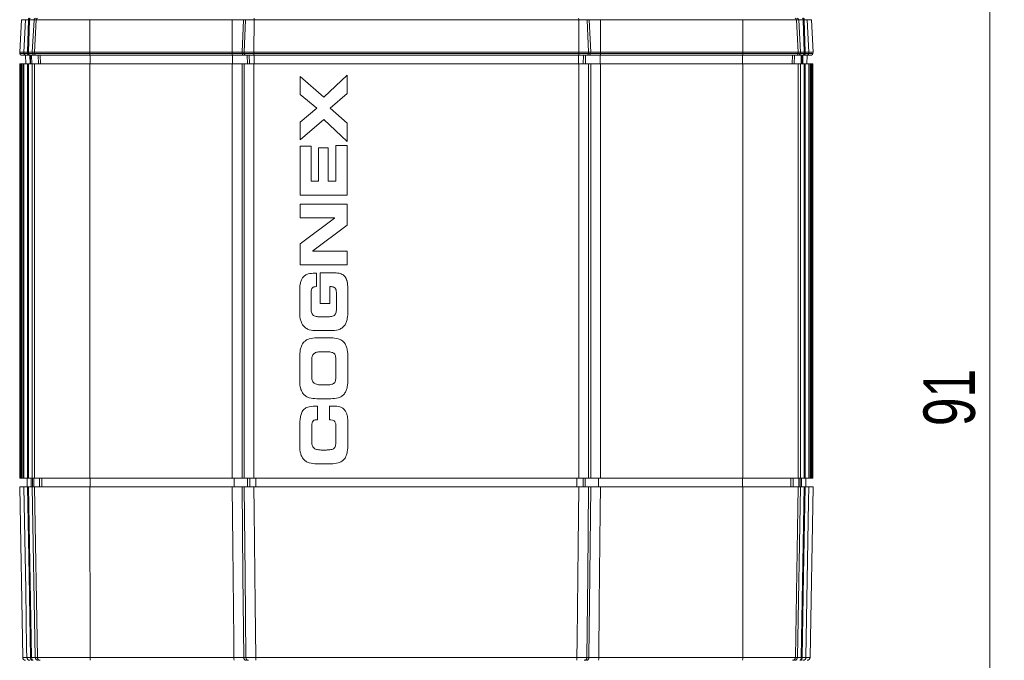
# Model space of a CAD drawing. Header units: millimetres. Extents: x 5 to 415, y 5 to 292.
# Tile 3 of 31: x 53 to 120, y 85 to 128. Entities that reach past the tile are written whole.
import ezdxf

# ---------------------------------------------------------------- set-up
doc = ezdxf.new("R2010")
doc.units = ezdxf.units.MM
doc.styles.add('SLDTEXTSTYLE0', font='TXT', dxfattribs={"width": 0.75})
doc.dimstyles.new('SLDDIMSTYLE1', dxfattribs={"dimtxt": 3.5, "dimasz": 3.5, "dimexe": 0, "dimexo": 0.0625, "dimgap": 0.875, "dimtad": 1, "dimdec": 1, "dimrnd": 1e-09, "dimzin": 12, "dimdsep": 46, "dimtxsty": 'SLDTEXTSTYLE0', "dimsah": 1, "dimcen": 0.09, "dimadec": 0, "dimazin": 3, "dimtfac": 1, "dimtofl": 0, "dimtmove": 0, "dimatfit": 3, "dimfxl": 1, "dimfrac": 2, "dimtolj": 1, "dimtzin": 12, "dimarcsym": 0})

# ---------------------------------------------------------------- blocks, each defined once
blk = doc.blocks.new('_D_5')
at = {"color": 7, "linetype": 'Continuous', "lineweight": 0}
for p, q in [((105.67, 148.594), (120.367, 148.594)), ((119.376, 148.594), (119.376, 57.644)), ((107.651, 57.644), (120.367, 57.644))]:
    blk.add_line(p, q, dxfattribs=at)
for points in [[(119.376, 148.594), (118.876, 145.094), (119.876, 145.094)], [(119.376, 57.644), (119.876, 61.144), (118.876, 61.144)]]:
    blk.add_solid(points, dxfattribs=at)
at = {"color": 7, "linetype": 'Continuous', "lineweight": 0, "insert": (114.865, 100.533), "char_height": 3.5, "attachment_point": 1, "rotation": 90, "style": 'SLDTEXTSTYLE0'}
blk.add_mtext('91', dxfattribs=at)

msp = doc.modelspace()

# ---------------------------------------------------------------- linework, layer by layer
at = {"color": 7, "linetype": 'Continuous', "lineweight": 15}
for p, q in [((53.463, 128.199), (53.347, 125.994)), ((53.751, 128.199), (53.463, 128.199)), ((53.635, 125.994), (53.751, 128.199)), ((53.942, 128.199), (53.751, 128.199)), ((53.942, 128.199), (53.885, 125.994)), ((54.014, 128.199), (53.942, 128.199)), ((53.956, 125.994), (54.014, 128.199)), ((54.322, 128.199), (54.014, 128.199)), ((54.322, 128.199), (54.206, 125.994)), ((54.465, 128.199), (54.322, 128.199)), ((54.349, 125.994), (54.465, 128.199)), ((58.131, 128.199), (54.465, 128.199)), ((58.125, 125.994), (58.131, 128.199)), ((67.818, 128.199), (58.131, 128.199)), ((67.815, 125.994), (67.818, 128.199)), ((68.583, 128.199), (67.818, 128.199)), ((68.583, 128.199), (68.482, 125.994)), ((68.724, 128.199), (68.583, 128.199)), ((68.624, 125.994), (68.724, 128.199)), ((69.298, 128.199), (68.724, 128.199)), ((69.298, 128.199), (69.295, 125.994)), ((91.397, 128.199), (69.298, 128.199)), ((91.397, 128.199), (91.4, 125.994)), ((91.397, 128.199), (91.971, 128.199)), ((92.071, 125.994), (91.971, 128.199)), ((91.971, 128.199), (92.112, 128.199)), ((92.112, 128.199), (92.212, 125.994)), ((92.112, 128.199), (92.876, 128.199)), ((92.88, 125.994), (92.876, 128.199)), ((92.876, 128.199), (102.563, 128.199)), ((102.57, 125.994), (102.563, 128.199)), ((102.563, 128.199), (106.23, 128.199)), ((106.345, 125.994), (106.23, 128.199)), ((106.23, 128.199), (106.373, 128.199)), ((106.373, 128.199), (106.488, 125.994)), ((106.373, 128.199), (106.68, 128.199)), ((106.738, 125.994), (106.68, 128.199)), ((106.68, 128.199), (106.752, 128.199)), ((106.752, 128.199), (106.81, 125.994)), ((106.752, 128.199), (106.944, 128.199)), ((107.059, 125.994), (106.944, 128.199)), ((106.944, 128.199), (107.232, 128.199)), ((107.232, 128.199), (107.347, 125.994)), ((53.347, 125.994), (53.635, 125.994)), ((53.351, 125.89), (53.347, 125.994)), ((53.351, 125.89), (53.639, 125.89)), ((53.739, 125.794), (53.451, 125.794)), ((53.885, 125.994), (53.635, 125.994)), ((53.639, 125.89), (53.635, 125.994)), ((53.639, 125.89), (53.886, 125.89)), ((53.936, 125.794), (53.739, 125.794)), ((53.747, 125.794), (53.763, 125.194)), ((53.885, 125.994), (53.956, 125.994)), ((53.885, 125.994), (53.886, 125.89)), ((53.886, 125.89), (53.958, 125.89)), ((54.008, 125.794), (53.936, 125.794)), ((53.956, 125.994), (54.206, 125.994)), ((53.958, 125.89), (53.956, 125.994)), ((53.958, 125.89), (54.21, 125.89)), ((54.31, 125.794), (54.008, 125.794)), ((54.05, 125.194), (54.035, 125.794)), ((54.092, 125.194), (54.085, 125.794)), ((54.164, 125.194), (54.156, 125.794)), ((54.206, 125.994), (54.349, 125.994)), ((54.206, 125.994), (54.21, 125.89)), ((54.21, 125.89), (54.353, 125.89)), ((54.453, 125.794), (54.31, 125.794)), ((54.349, 125.994), (58.125, 125.994)), ((54.353, 125.89), (54.349, 125.994)), ((54.353, 125.89), (58.125, 125.89)), ((58.131, 125.794), (54.453, 125.794)), ((54.622, 125.194), (54.606, 125.794)), ((54.765, 125.194), (54.749, 125.794)), ((58.125, 125.994), (67.815, 125.994)), ((58.125, 125.89), (58.125, 125.994)), ((58.125, 125.89), (67.815, 125.89)), ((67.818, 125.794), (58.131, 125.794)), ((58.148, 125.194), (58.147, 125.794)), ((67.815, 125.994), (68.482, 125.994)), ((67.815, 125.89), (67.815, 125.994)), ((67.815, 125.89), (68.486, 125.89)), ((68.572, 125.794), (67.818, 125.794)), ((67.828, 125.194), (67.827, 125.794)), ((68.482, 125.994), (68.624, 125.994)), ((68.482, 125.994), (68.486, 125.89)), ((68.486, 125.89), (68.627, 125.89)), ((68.713, 125.794), (68.572, 125.794)), ((69.295, 125.994), (68.624, 125.994)), ((68.627, 125.89), (68.624, 125.994)), ((68.627, 125.89), (69.295, 125.89)), ((69.297, 125.794), (68.713, 125.794)), ((68.843, 125.194), (68.829, 125.794)), ((68.984, 125.194), (68.97, 125.794)), ((69.295, 125.994), (91.4, 125.994)), ((69.295, 125.994), (69.295, 125.89)), ((69.295, 125.89), (91.4, 125.89)), ((91.397, 125.794), (69.297, 125.794)), ((69.306, 125.194), (69.306, 125.794)), ((91.389, 125.194), (91.389, 125.794)), ((91.397, 125.794), (91.981, 125.794)), ((91.4, 125.994), (91.4, 125.89)), ((91.4, 125.994), (92.071, 125.994)), ((92.068, 125.89), (91.4, 125.89)), ((91.711, 125.194), (91.724, 125.794)), ((91.852, 125.194), (91.866, 125.794)), ((91.981, 125.794), (92.122, 125.794)), ((92.068, 125.89), (92.071, 125.994)), ((92.209, 125.89), (92.068, 125.89)), ((92.212, 125.994), (92.071, 125.994)), ((92.122, 125.794), (92.877, 125.794)), ((92.212, 125.994), (92.209, 125.89)), ((92.88, 125.89), (92.209, 125.89)), ((92.88, 125.994), (92.212, 125.994)), ((92.867, 125.194), (92.867, 125.794)), ((92.877, 125.794), (102.564, 125.794)), ((92.88, 125.89), (92.88, 125.994)), ((102.57, 125.994), (92.88, 125.994)), ((102.569, 125.89), (92.88, 125.89)), ((102.546, 125.194), (102.547, 125.794)), ((102.564, 125.794), (106.242, 125.794)), ((102.569, 125.89), (102.57, 125.994)), ((106.342, 125.89), (102.569, 125.89)), ((106.345, 125.994), (102.57, 125.994)), ((105.93, 125.194), (105.945, 125.794)), ((106.073, 125.194), (106.089, 125.794)), ((106.242, 125.794), (106.385, 125.794)), ((106.342, 125.89), (106.345, 125.994)), ((106.485, 125.89), (106.342, 125.89)), ((106.488, 125.994), (106.345, 125.994)), ((106.385, 125.794), (106.686, 125.794)), ((106.488, 125.994), (106.485, 125.89)), ((106.736, 125.89), (106.485, 125.89)), ((106.738, 125.994), (106.488, 125.994)), ((106.53, 125.194), (106.538, 125.794)), ((106.602, 125.194), (106.61, 125.794)), ((106.644, 125.194), (106.66, 125.794)), ((106.686, 125.794), (106.758, 125.794)), ((106.736, 125.89), (106.738, 125.994)), ((106.808, 125.89), (106.736, 125.89)), ((106.81, 125.994), (106.738, 125.994)), ((106.758, 125.794), (106.956, 125.794)), ((106.81, 125.994), (106.808, 125.89)), ((107.056, 125.89), (106.808, 125.89)), ((106.81, 125.994), (107.059, 125.994)), ((106.932, 125.194), (106.947, 125.794)), ((106.956, 125.794), (107.244, 125.794)), ((107.056, 125.89), (107.059, 125.994)), ((107.344, 125.89), (107.056, 125.89)), ((107.347, 125.994), (107.059, 125.994)), ((107.344, 125.89), (107.347, 125.994)), ((53.35, 125.194), (53.35, 96.994)), ((53.357, 125.194), (53.35, 125.194)), ((53.357, 96.994), (53.357, 125.194)), ((53.357, 125.194), (53.388, 125.194)), ((53.39, 125.194), (53.39, 96.994)), ((53.39, 125.194), (53.39, 96.994)), ((53.406, 125.194), (53.39, 125.194)), ((53.39, 125.194), (53.39, 125.194)), ((53.406, 96.994), (53.406, 125.194)), ((53.406, 125.194), (53.469, 125.194)), ((53.469, 125.194), (53.469, 96.994)), ((53.469, 125.194), (53.469, 96.994)), ((53.516, 125.194), (53.469, 125.194)), ((53.469, 125.194), (53.469, 125.194)), ((53.516, 96.994), (53.516, 125.194)), ((53.516, 125.194), (53.613, 125.194)), ((53.613, 125.194), (53.613, 96.994)), ((53.613, 125.194), (53.613, 96.994)), ((53.635, 125.194), (53.613, 125.194)), ((53.613, 125.194), (53.613, 125.194)), ((53.635, 96.994), (53.635, 125.194)), ((53.635, 125.194), (53.885, 125.194)), ((53.885, 125.194), (53.885, 96.994)), ((53.956, 125.194), (53.885, 125.194)), ((53.956, 96.994), (53.956, 125.194)), ((53.956, 125.194), (54.206, 125.194)), ((54.206, 125.194), (54.206, 96.994)), ((54.349, 125.194), (54.206, 125.194)), ((54.349, 96.994), (54.349, 125.194)), ((58.125, 125.194), (54.349, 125.194)), ((58.125, 96.994), (58.125, 125.194)), ((58.125, 125.194), (67.815, 125.194)), ((67.815, 96.994), (67.815, 125.194)), ((67.815, 125.194), (68.482, 125.194)), ((68.482, 96.994), (68.482, 125.194)), ((68.482, 125.194), (68.624, 125.194)), ((68.624, 96.994), (68.624, 125.194)), ((68.624, 125.194), (69.295, 125.194)), ((69.295, 96.994), (69.295, 125.194)), ((69.295, 125.194), (91.4, 125.194)), ((91.4, 96.994), (91.4, 125.194)), ((92.071, 125.194), (91.4, 125.194)), ((92.071, 96.994), (92.071, 125.194)), ((92.212, 125.194), (92.071, 125.194)), ((92.212, 96.994), (92.212, 125.194)), ((92.88, 125.194), (92.212, 125.194)), ((92.88, 96.994), (92.88, 125.194)), ((102.57, 125.194), (92.88, 125.194)), ((102.57, 96.994), (102.57, 125.194)), ((102.57, 125.194), (106.345, 125.194)), ((106.345, 96.994), (106.345, 125.194)), ((106.345, 125.194), (106.488, 125.194)), ((106.488, 96.994), (106.488, 125.194)), ((106.488, 125.194), (106.738, 125.194)), ((106.738, 125.194), (106.738, 96.994)), ((106.738, 125.194), (106.81, 125.194)), ((106.81, 96.994), (106.81, 125.194)), ((106.81, 125.194), (107.059, 125.194)), ((107.059, 125.194), (107.059, 96.994)), ((107.059, 125.194), (107.081, 125.194)), ((107.081, 96.994), (107.081, 125.194)), ((107.081, 96.994), (107.081, 125.194)), ((107.081, 125.194), (107.081, 125.194)), ((107.081, 125.194), (107.179, 125.194)), ((107.179, 125.194), (107.179, 96.994)), ((107.179, 125.194), (107.226, 125.194)), ((107.226, 96.994), (107.226, 125.194)), ((107.226, 96.994), (107.226, 125.194)), ((107.226, 125.194), (107.226, 125.194)), ((107.226, 125.194), (107.288, 125.194)), ((107.288, 125.194), (107.288, 96.994)), ((107.288, 125.194), (107.305, 125.194)), ((107.305, 96.994), (107.305, 125.194)), ((107.305, 96.994), (107.305, 125.194)), ((107.305, 125.194), (107.305, 125.194)), ((107.306, 125.194), (107.337, 125.194)), ((107.337, 125.194), (107.337, 96.994)), ((107.337, 125.194), (107.345, 125.194)), ((107.345, 96.994), (107.345, 125.194)), ((72.447, 124.322), (72.447, 123.116)), ((74.043, 122.936), (72.447, 124.322)), ((72.448, 124.322), (72.447, 124.322)), ((74.043, 122.936), (72.448, 124.322)), ((75.647, 124.427), (74.043, 122.936)), ((75.647, 123.175), (75.647, 124.427)), ((75.647, 123.175), (75.647, 124.427)), ((75.647, 124.427), (75.647, 124.427)), ((72.447, 123.116), (73.568, 122.171)), ((74.482, 122.171), (75.647, 123.175)), ((74.482, 122.171), (75.647, 123.175)), ((75.647, 123.175), (75.647, 123.175)), ((73.568, 122.171), (72.447, 121.225)), ((75.647, 121.166), (74.482, 122.171)), ((74.482, 122.171), (74.482, 122.171)), ((75.647, 121.166), (74.482, 122.171)), ((72.447, 120.02), (74.043, 121.406)), ((72.448, 120.02), (74.043, 121.406)), ((74.043, 121.406), (75.647, 119.914)), ((72.447, 121.225), (72.447, 120.02)), ((75.647, 119.914), (75.647, 121.166)), ((75.647, 119.914), (75.647, 121.166)), ((75.647, 121.166), (75.647, 121.166)), ((72.448, 120.02), (72.447, 120.02)), ((72.447, 119.592), (72.447, 116.263)), ((72.447, 119.592), (73.186, 119.592)), ((73.186, 117.207), (73.186, 119.592)), ((73.186, 117.207), (73.186, 119.592)), ((73.186, 119.592), (73.186, 119.592)), ((73.678, 119.466), (73.678, 117.207)), ((73.678, 119.466), (74.334, 119.466)), ((74.334, 117.207), (74.334, 119.466)), ((74.335, 119.466), (74.334, 119.466)), ((74.335, 117.207), (74.335, 119.466)), ((74.868, 119.646), (74.868, 117.207)), ((74.868, 119.646), (75.647, 119.646)), ((75.647, 119.914), (75.647, 119.914)), ((75.647, 116.263), (75.647, 119.646)), ((75.647, 116.263), (75.647, 119.646)), ((75.647, 119.646), (75.647, 119.646)), ((73.186, 117.207), (73.678, 117.207)), ((74.334, 117.207), (74.868, 117.207)), ((72.447, 116.263), (75.647, 116.263)), ((75.647, 116.263), (75.647, 116.263)), ((72.447, 115.648), (72.447, 114.704)), ((72.447, 115.648), (75.647, 115.648)), ((75.647, 114.205), (75.647, 115.648)), ((75.647, 114.205), (75.647, 115.648)), ((75.647, 115.648), (75.647, 115.648)), ((72.447, 114.704), (74.786, 114.704)), ((74.786, 114.696), (72.447, 112.947)), ((74.786, 114.704), (74.786, 114.696)), ((73.309, 112.456), (75.647, 114.205)), ((73.309, 112.456), (75.647, 114.205)), ((75.647, 114.205), (75.647, 114.205)), ((72.447, 112.947), (72.447, 111.504)), ((73.309, 112.448), (73.309, 112.456)), ((73.309, 112.456), (73.309, 112.456)), ((73.309, 112.448), (73.309, 112.456)), ((73.309, 112.448), (75.647, 112.448)), ((75.647, 111.504), (75.647, 112.448)), ((75.647, 111.504), (75.647, 112.448)), ((75.647, 112.448), (75.647, 112.448)), ((72.447, 111.504), (75.647, 111.504)), ((75.647, 111.504), (75.647, 111.504)), ((73.443, 110.939), (73.545, 110.939)), ((73.545, 110.027), (73.545, 110.939)), ((73.545, 110.027), (73.545, 110.939)), ((73.545, 110.939), (73.545, 110.939)), ((73.801, 110.971), (73.801, 108.872)), ((73.801, 110.971), (74.718, 110.971)), ((74.718, 110.971), (74.718, 110.971)), ((73.545, 110.027), (73.545, 110.027)), ((74.457, 110.027), (74.552, 110.027)), ((74.457, 108.872), (74.457, 110.027)), ((74.458, 108.872), (74.458, 110.027)), ((72.406, 109.741), (72.406, 108.355)), ((73.186, 108.561), (73.186, 109.562)), ((73.186, 108.561), (73.186, 109.562)), ((73.186, 109.562), (73.186, 109.562)), ((74.909, 109.546), (74.909, 108.561)), ((75.688, 108.363), (75.688, 109.477)), ((75.688, 108.363), (75.688, 109.477)), ((75.688, 109.477), (75.688, 109.477)), ((73.801, 108.872), (74.457, 108.872)), ((74.458, 108.872), (74.457, 108.872)), ((73.186, 108.561), (73.186, 108.561)), ((73.849, 107.976), (74.245, 107.976)), ((75.688, 108.363), (75.688, 108.363)), ((73.568, 107.032), (74.526, 107.032)), ((74.526, 107.032), (74.526, 107.032)), ((73.568, 106.54), (74.526, 106.54)), ((74.526, 106.54), (74.526, 106.54)), ((73.874, 105.596), (74.22, 105.596)), ((72.406, 105.211), (72.406, 103.726)), ((73.227, 103.923), (73.227, 105.014)), ((73.227, 105.014), (73.227, 105.014)), ((73.227, 103.923), (73.227, 105.014)), ((74.868, 105.064), (74.868, 103.873)), ((75.688, 103.726), (75.688, 105.211)), ((75.688, 103.726), (75.688, 105.211)), ((75.688, 105.211), (75.688, 105.211)), ((73.227, 103.923), (73.227, 103.923)), ((73.874, 103.34), (74.22, 103.34)), ((75.688, 103.726), (75.688, 103.726)), ((73.568, 102.396), (74.526, 102.396)), ((73.612, 100.961), (73.612, 101.904)), ((73.612, 100.961), (73.612, 101.904)), ((73.612, 101.904), (73.612, 101.904)), ((74.424, 101.904), (74.424, 100.961)), ((74.424, 101.904), (74.725, 101.904)), ((74.526, 102.396), (74.526, 102.396)), ((74.726, 101.904), (74.725, 101.904)), ((73.524, 100.961), (73.612, 100.961)), ((73.612, 100.961), (73.612, 100.961)), ((75.688, 99.296), (75.688, 100.79)), ((75.688, 99.296), (75.688, 100.79)), ((75.688, 100.79), (75.688, 100.79)), ((72.406, 100.409), (72.406, 99.309)), ((73.227, 99.497), (73.227, 100.521)), ((73.227, 99.497), (73.227, 100.521)), ((73.227, 100.521), (73.227, 100.521)), ((74.868, 100.421), (74.868, 99.437)), ((73.227, 99.497), (73.227, 99.497)), ((75.688, 99.296), (75.688, 99.296)), ((73.874, 98.909), (74.221, 98.909)), ((73.568, 97.966), (74.526, 97.966)), ((74.526, 97.966), (74.526, 97.966)), ((53.357, 96.994), (53.35, 96.994)), ((53.388, 96.994), (53.357, 96.994)), ((53.406, 96.994), (53.39, 96.994)), ((53.39, 96.994), (53.39, 96.994)), ((53.469, 96.994), (53.406, 96.994)), ((53.516, 96.994), (53.469, 96.994)), ((53.469, 96.994), (53.469, 96.994)), ((53.613, 96.994), (53.516, 96.994)), ((53.635, 96.994), (53.613, 96.994)), ((53.613, 96.994), (53.613, 96.994)), ((53.885, 96.994), (53.635, 96.994)), ((53.847, 96.994), (53.847, 96.394)), ((53.956, 96.994), (53.885, 96.994)), ((54.206, 96.994), (53.956, 96.994)), ((54.129, 96.994), (54.129, 96.394)), ((54.349, 96.994), (54.206, 96.994)), ((54.228, 96.994), (54.228, 96.394)), ((54.303, 96.994), (54.303, 96.394)), ((58.125, 96.994), (54.349, 96.994)), ((54.702, 96.994), (54.702, 96.394)), ((54.849, 96.994), (54.849, 96.394)), ((58.125, 96.994), (67.815, 96.994)), ((58.153, 96.994), (58.153, 96.394)), ((67.815, 96.994), (68.482, 96.994)), ((67.941, 96.994), (67.941, 96.394)), ((68.482, 96.994), (68.624, 96.994)), ((68.624, 96.994), (69.295, 96.994)), ((68.86, 96.994), (68.86, 96.394)), ((69.001, 96.994), (69.001, 96.394)), ((69.295, 96.994), (91.4, 96.994)), ((69.42, 96.994), (69.42, 96.394)), ((91.274, 96.994), (91.274, 96.394)), ((92.071, 96.994), (91.4, 96.994)), ((91.694, 96.994), (91.694, 96.394)), ((91.835, 96.994), (91.835, 96.394)), ((92.212, 96.994), (92.071, 96.994)), ((92.88, 96.994), (92.212, 96.994)), ((92.753, 96.994), (92.753, 96.394)), ((102.57, 96.994), (92.88, 96.994)), ((102.542, 96.994), (102.542, 96.394)), ((102.57, 96.994), (106.345, 96.994)), ((105.846, 96.994), (105.846, 96.394)), ((105.992, 96.994), (105.992, 96.394)), ((106.345, 96.994), (106.488, 96.994)), ((106.392, 96.994), (106.392, 96.394)), ((106.466, 96.994), (106.466, 96.394)), ((106.738, 96.994), (106.488, 96.994)), ((106.566, 96.994), (106.566, 96.394)), ((106.738, 96.994), (106.81, 96.994)), ((107.059, 96.994), (106.81, 96.994)), ((106.847, 96.394), (106.847, 96.994)), ((107.059, 96.994), (107.081, 96.994)), ((107.081, 96.994), (107.081, 96.994)), ((107.179, 96.994), (107.081, 96.994)), ((107.179, 96.994), (107.226, 96.994)), ((107.226, 96.994), (107.226, 96.994)), ((107.288, 96.994), (107.226, 96.994)), ((107.288, 96.994), (107.305, 96.994)), ((107.305, 96.994), (107.305, 96.994)), ((107.337, 96.994), (107.306, 96.994)), ((107.337, 96.994), (107.345, 96.994)), ((53.347, 96.394), (53.55, 84.79)), ((53.635, 96.394), (53.347, 96.394)), ((53.885, 96.394), (53.847, 96.394)), ((53.956, 96.394), (53.885, 96.394)), ((54.155, 84.79), (53.956, 96.394)), ((53.956, 96.394), (54.206, 96.394)), ((54.206, 96.394), (54.405, 84.79)), ((54.349, 96.394), (54.206, 96.394)), ((54.552, 84.79), (54.349, 96.394)), ((58.125, 96.394), (54.349, 96.394)), ((58.136, 84.79), (58.125, 96.394)), ((67.815, 96.394), (58.125, 96.394)), ((67.941, 96.394), (67.815, 96.394)), ((68.624, 96.394), (68.482, 96.394)), ((68.86, 96.394), (68.608, 96.394)), ((91.4, 96.394), (69.294, 96.394)), ((92.212, 96.394), (92.071, 96.394)), ((92.88, 96.394), (92.753, 96.394)), ((102.57, 96.394), (92.88, 96.394)), ((102.558, 84.79), (102.57, 96.394)), ((106.345, 96.394), (102.57, 96.394)), ((106.143, 84.79), (106.345, 96.394)), ((106.29, 84.79), (106.488, 96.394)), ((106.488, 96.394), (106.345, 96.394)), ((106.488, 96.394), (106.738, 96.394)), ((106.738, 96.394), (106.539, 84.79)), ((106.81, 96.394), (106.738, 96.394)), ((106.847, 96.394), (106.81, 96.394)), ((107.347, 96.394), (107.059, 96.394)), ((107.145, 84.79), (107.347, 96.394)), ((54.081, 84.79), (54.155, 84.79)), ((54.405, 84.79), (54.552, 84.79)), ((54.552, 84.79), (58.136, 84.79)), ((58.136, 84.79), (67.934, 84.79)), ((68.601, 84.79), (68.743, 84.79)), ((69.413, 84.79), (91.281, 84.79)), ((91.952, 84.79), (92.093, 84.79)), ((92.761, 84.79), (102.558, 84.79)), ((102.558, 84.79), (106.143, 84.79)), ((106.143, 84.79), (106.29, 84.79)), ((106.539, 84.79), (106.614, 84.79))]:
    msp.add_line(p, q, dxfattribs=at)
at = {"color": 8, "linetype": 'Continuous', "lineweight": 15}
for p, q in [((53.55, 84.79), (53.832, 84.79)), ((106.863, 84.79), (107.145, 84.79))]:
    msp.add_line(p, q, dxfattribs=at)
at = {"color": 7, "linetype": 'Continuous', "lineweight": 15, "flags": 128}
for points in [[(53.942, 128.199), (53.944, 128.218), (53.947, 128.236), (53.952, 128.252), (53.958, 128.266), (53.965, 128.278), (53.974, 128.287), (53.983, 128.292), (53.992, 128.294)], [(54.014, 128.199), (54.015, 128.218), (54.019, 128.236), (54.023, 128.252), (54.03, 128.266), (54.037, 128.278), (54.046, 128.287), (54.055, 128.292), (54.064, 128.294)], [(106.68, 128.199), (106.679, 128.218), (106.676, 128.236), (106.671, 128.252), (106.665, 128.266), (106.657, 128.278), (106.649, 128.287), (106.64, 128.292), (106.631, 128.294)], [(106.752, 128.199), (106.751, 128.218), (106.748, 128.236), (106.743, 128.252), (106.737, 128.266), (106.729, 128.278), (106.721, 128.287), (106.712, 128.292), (106.702, 128.294)], [(53.936, 125.794), (53.927, 125.796), (53.918, 125.801), (53.909, 125.81), (53.902, 125.822), (53.895, 125.837), (53.891, 125.853), (53.888, 125.871), (53.886, 125.89)], [(54.008, 125.794), (53.999, 125.796), (53.989, 125.801), (53.981, 125.81), (53.973, 125.822), (53.967, 125.837), (53.962, 125.853), (53.959, 125.871), (53.958, 125.89)], [(106.686, 125.794), (106.696, 125.796), (106.705, 125.801), (106.714, 125.81), (106.721, 125.822), (106.727, 125.837), (106.732, 125.853), (106.735, 125.871), (106.736, 125.89)], [(106.758, 125.794), (106.768, 125.796), (106.777, 125.801), (106.785, 125.81), (106.793, 125.822), (106.799, 125.837), (106.804, 125.853), (106.807, 125.871), (106.808, 125.89)], [(53.832, 84.79), (53.821, 85.394), (53.754, 89.393), (53.635, 96.394)], [(53.885, 96.394), (53.986, 90.396), (54.081, 84.79)], [(67.934, 84.79), (67.921, 85.994), (67.856, 92.392), (67.815, 96.394)], [(68.482, 96.394), (68.544, 90.39), (68.601, 84.79)], [(68.743, 84.79), (68.685, 90.398), (68.624, 96.394)], [(69.294, 96.394), (69.311, 94.794), (69.377, 88.395), (69.413, 84.79)], [(91.281, 84.79), (91.293, 85.994), (91.359, 92.392), (91.4, 96.394)], [(92.071, 96.394), (92.009, 90.398), (91.952, 84.79)], [(92.093, 84.79), (92.151, 90.39), (92.212, 96.394)], [(92.88, 96.394), (92.863, 94.794), (92.798, 88.395), (92.761, 84.79)], [(106.614, 84.79), (106.709, 90.396), (106.81, 96.394)], [(107.059, 96.394), (107.042, 95.394), (106.975, 91.395), (106.863, 84.79)], [(54.181, 84.594), (54.162, 84.598), (54.143, 84.609), (54.126, 84.627), (54.111, 84.651), (54.098, 84.681), (54.089, 84.715), (54.083, 84.752), (54.081, 84.79)], [(54.255, 84.594), (54.236, 84.598), (54.217, 84.609), (54.2, 84.627), (54.185, 84.651), (54.173, 84.681), (54.163, 84.715), (54.157, 84.752), (54.155, 84.79)], [(106.539, 84.79), (106.537, 84.752), (106.531, 84.715), (106.522, 84.681), (106.509, 84.651), (106.494, 84.627), (106.477, 84.609), (106.459, 84.598), (106.439, 84.594)], [(106.614, 84.79), (106.611, 84.752), (106.606, 84.715), (106.596, 84.681), (106.584, 84.651), (106.569, 84.627), (106.552, 84.609), (106.533, 84.598), (106.514, 84.594)]]:
    msp.add_lwpolyline(points, dxfattribs=at)
at = {"color": 7, "linetype": 'Continuous', "lineweight": 15}
for centre, radius, start, end in [((54.421, 128.194), 0.1, 90.0133, 177.01525), ((54.565, 128.194), 0.1, 90.0133, 177.01525), ((70.143, 128.222), 0.846, 175.12399, 181.5486), ((90.551, 128.222), 0.846, 358.4514, 4.87601), ((106.13, 128.194), 0.1, 2.98475, 89.9867), ((106.273, 128.194), 0.1, 2.98475, 89.9867), ((53.451, 125.894), 0.1, 182, 270), ((53.739, 125.894), 0.0999, 181.95687, 269.96062), ((54.31, 125.894), 0.1, 181.98506, 269.98637), ((54.453, 125.894), 0.1, 181.98506, 269.98637), ((58.558, 125.867), 0.434, 176.89574, 189.6894), ((68.578, 125.867), 0.763, 178.23213, 185.48444), ((68.579, 125.887), 0.0935, 177.99135, 265.77988), ((68.72, 125.887), 0.0935, 177.99135, 265.77988), ((70.161, 125.867), 0.867, 178.44316, 184.82665), ((90.533, 125.867), 0.867, 355.17335, 1.55684), ((91.974, 125.887), 0.0935, 274.22012, 2.00865), ((92.116, 125.887), 0.0935, 274.22012, 2.00865), ((92.117, 125.867), 0.763, 354.51556, 1.76787), ((102.136, 125.867), 0.434, 350.3106, 3.10426), ((106.242, 125.894), 0.1, 270.01363, 358.01494), ((106.385, 125.894), 0.1, 270.01363, 358.01494), ((106.956, 125.894), 0.0999, 270.03938, 358.04313), ((107.244, 125.894), 0.1, 270, 358), ((53.75, 84.794), 0.2, 181, 270), ((54.031, 84.794), 0.2, 180.95865, 269.96048), ((54.605, 84.794), 0.2, 180.98538, 269.98604), ((54.752, 84.794), 0.2, 180.98538, 269.98604), ((59.024, 84.742), 0.889, 176.87758, 189.59382), ((69.511, 84.742), 1.578, 178.23826, 185.38125), ((68.789, 84.781), 0.188, 177.08886, 265.68891), ((68.93, 84.781), 0.188, 177.08886, 265.68891), ((71.208, 84.742), 1.795, 178.45063, 184.72967), ((89.487, 84.742), 1.795, 355.27033, 1.54937), ((91.765, 84.781), 0.188, 274.31109, 2.91114), ((91.906, 84.781), 0.188, 274.31109, 2.91114), ((91.184, 84.742), 1.578, 354.61875, 1.76174), ((101.671, 84.742), 0.889, 350.40618, 3.12242), ((105.943, 84.794), 0.2, 270.01396, 359.01462), ((106.09, 84.794), 0.2, 270.01396, 359.01462), ((106.663, 84.794), 0.2, 270.03952, 359.04135), ((106.945, 84.794), 0.2, 270, 359)]:
    msp.add_arc(centre, radius, start, end, dxfattribs=at)
for centre, major_axis, start_param, end_param in [((53.905, 84.794), (0.5, -0.003), 5.236259, 6.2517), ((106.79, 84.794), (0.5, 0.003), 3.173078, 4.188519)]:
    msp.add_ellipse(centre, major_axis=major_axis, ratio=0.004101, start_param=start_param, end_param=end_param, dxfattribs=at)
for points, knots in [([(73.443, 110.939), (73.287, 110.936), (73.053, 110.931), (72.762, 110.81), (72.591, 110.644), (72.492, 110.432), (72.417, 110.13), (72.41, 109.897), (72.406, 109.741)], [0, 0, 0, 0, 0.250047, 0.374815, 0.499427, 0.624428, 0.749622, 1, 1, 1, 1]), ([(75.688, 109.477), (75.688, 109.542), (75.687, 109.627), (75.686, 109.744), (75.684, 109.865), (75.675, 110.079), (75.653, 110.346), (75.569, 110.61), (75.424, 110.801), (75.138, 110.956), (74.89, 110.965), (74.718, 110.971)], [0, 0, 0, 0, 0.091994, 0.12063, 0.167817, 0.263817, 0.425236, 0.549163, 0.653147, 0.758272, 1, 1, 1, 1]), ([(75.688, 109.477), (75.688, 109.565), (75.688, 109.741), (75.678, 110.005), (75.662, 110.269), (75.603, 110.527), (75.495, 110.724), (75.358, 110.836), (75.227, 110.902), (75.069, 110.946), (74.894, 110.968), (74.775, 110.97), (74.718, 110.971)], [0, 0, 0, 0, 0.125196, 0.250387, 0.37554, 0.50048, 0.624817, 0.68568, 0.749783, 0.831336, 0.918367, 1, 1, 1, 1]), ([(73.186, 109.562), (73.188, 109.619), (73.191, 109.734), (73.22, 109.864), (73.266, 109.937), (73.308, 109.977), (73.4, 110.021), (73.487, 110.025), (73.545, 110.027)], [0, 0, 0, 0, 0.250624, 0.500229, 0.565129, 0.625287, 0.750125, 1, 1, 1, 1]), ([(73.186, 109.562), (73.187, 109.619), (73.19, 109.734), (73.22, 109.864), (73.265, 109.937), (73.307, 109.977), (73.4, 110.021), (73.487, 110.025), (73.545, 110.027)], [0, 0, 0, 0, 0.250618, 0.500219, 0.565275, 0.625278, 0.750118, 1, 1, 1, 1]), ([(74.552, 110.027), (74.581, 110.026), (74.639, 110.025), (74.722, 109.999), (74.796, 109.953), (74.866, 109.86), (74.905, 109.718), (74.907, 109.603), (74.909, 109.546)], [0, 0, 0, 0, 0.125288, 0.250296, 0.375204, 0.500066, 0.749455, 1, 1, 1, 1]), ([(72.406, 108.355), (72.41, 108.184), (72.417, 107.922), (72.506, 107.59), (72.631, 107.363), (72.822, 107.193), (73.138, 107.052), (73.396, 107.04), (73.568, 107.032)], [0, 0, 0, 0, 0.250392, 0.382561, 0.500483, 0.625217, 0.7502, 1, 1, 1, 1]), ([(73.849, 107.976), (73.761, 107.978), (73.628, 107.98), (73.454, 108.012), (73.353, 108.058), (73.288, 108.117), (73.238, 108.189), (73.19, 108.34), (73.188, 108.473), (73.186, 108.561)], [0, 0, 0, 0, 0.250341, 0.377261, 0.500106, 0.560087, 0.623331, 0.749889, 1, 1, 1, 1]), ([(73.849, 107.976), (73.761, 107.978), (73.628, 107.98), (73.454, 108.012), (73.352, 108.058), (73.288, 108.117), (73.237, 108.19), (73.189, 108.34), (73.187, 108.473), (73.186, 108.561)], [0, 0, 0, 0, 0.250351, 0.377276, 0.500125, 0.561497, 0.623334, 0.749891, 1, 1, 1, 1]), ([(74.909, 108.561), (74.907, 108.473), (74.905, 108.34), (74.858, 108.19), (74.808, 108.117), (74.742, 108.058), (74.64, 108.012), (74.466, 107.98), (74.334, 107.978), (74.245, 107.976)], [0, 0, 0, 0, 0.250067, 0.374866, 0.438561, 0.499866, 0.624565, 0.74965, 1, 1, 1, 1]), ([(74.526, 107.032), (74.699, 107.041), (74.958, 107.053), (75.274, 107.195), (75.464, 107.367), (75.586, 107.596), (75.676, 107.929), (75.684, 108.191), (75.688, 108.363)], [0, 0, 0, 0, 0.249783, 0.374768, 0.499444, 0.617719, 0.749605, 1, 1, 1, 1]), ([(74.526, 107.032), (74.698, 107.041), (74.957, 107.053), (75.274, 107.195), (75.464, 107.367), (75.586, 107.596), (75.676, 107.929), (75.683, 108.191), (75.688, 108.363)], [0, 0, 0, 0, 0.249789, 0.374776, 0.499453, 0.617857, 0.749611, 1, 1, 1, 1]), ([(73.568, 106.54), (73.396, 106.532), (73.134, 106.52), (72.816, 106.379), (72.629, 106.203), (72.509, 105.977), (72.418, 105.645), (72.411, 105.382), (72.406, 105.211)], [0, 0, 0, 0, 0.249813, 0.380056, 0.499453, 0.61785, 0.749631, 1, 1, 1, 1]), ([(75.688, 105.211), (75.683, 105.382), (75.676, 105.64), (75.588, 105.973), (75.465, 106.201), (75.275, 106.38), (74.957, 106.52), (74.699, 106.532), (74.526, 106.54)], [0, 0, 0, 0, 0.250372, 0.375531, 0.500522, 0.62526, 0.750219, 1, 1, 1, 1]), ([(75.688, 105.211), (75.683, 105.382), (75.676, 105.64), (75.588, 105.973), (75.465, 106.201), (75.274, 106.38), (74.957, 106.52), (74.698, 106.532), (74.526, 106.54)], [0, 0, 0, 0, 0.250367, 0.375523, 0.500512, 0.625251, 0.750212, 1, 1, 1, 1]), ([(73.227, 105.014), (73.231, 105.099), (73.236, 105.227), (73.297, 105.388), (73.38, 105.483), (73.494, 105.541), (73.658, 105.589), (73.789, 105.594), (73.874, 105.596)], [0, 0, 0, 0, 0.249976, 0.376391, 0.499455, 0.613597, 0.749663, 1, 1, 1, 1]), ([(73.227, 105.014), (73.231, 105.099), (73.236, 105.227), (73.297, 105.388), (73.381, 105.483), (73.494, 105.541), (73.658, 105.589), (73.789, 105.594), (73.874, 105.596)], [0, 0, 0, 0, 0.249982, 0.3764, 0.499465, 0.613606, 0.749669, 1, 1, 1, 1]), ([(74.22, 105.596), (74.302, 105.594), (74.466, 105.59), (74.653, 105.545), (74.752, 105.471), (74.804, 105.406), (74.86, 105.271), (74.865, 105.147), (74.868, 105.064)], [0, 0, 0, 0, 0.250643, 0.499883, 0.56281, 0.624975, 0.749937, 1, 1, 1, 1]), ([(73.874, 103.34), (73.789, 103.343), (73.657, 103.348), (73.494, 103.395), (73.379, 103.454), (73.296, 103.549), (73.236, 103.71), (73.231, 103.838), (73.227, 103.923)], [0, 0, 0, 0, 0.250323, 0.387377, 0.500553, 0.625082, 0.750042, 1, 1, 1, 1]), ([(73.874, 103.34), (73.789, 103.343), (73.658, 103.348), (73.494, 103.395), (73.38, 103.454), (73.297, 103.549), (73.237, 103.71), (73.231, 103.838), (73.227, 103.923)], [0, 0, 0, 0, 0.2503173, 0.387369, 0.5005439, 0.6250729, 0.7500352, 1, 1, 1, 1]), ([(72.406, 103.726), (72.41, 103.554), (72.417, 103.291), (72.505, 102.958), (72.63, 102.73), (72.821, 102.559), (73.137, 102.417), (73.396, 102.405), (73.568, 102.396)], [0, 0, 0, 0, 0.250416, 0.382691, 0.500509, 0.625222, 0.750209, 1, 1, 1, 1]), ([(74.868, 103.873), (74.864, 103.79), (74.86, 103.665), (74.803, 103.53), (74.752, 103.465), (74.652, 103.391), (74.466, 103.346), (74.302, 103.342), (74.22, 103.34)], [0, 0, 0, 0, 0.250028, 0.376266, 0.436897, 0.500142, 0.749369, 1, 1, 1, 1]), ([(74.526, 102.396), (74.699, 102.405), (74.957, 102.417), (75.274, 102.559), (75.463, 102.731), (75.586, 102.96), (75.676, 103.292), (75.684, 103.554), (75.688, 103.726)], [0, 0, 0, 0, 0.249789, 0.374777, 0.499457, 0.61751, 0.749601, 1, 1, 1, 1]), ([(74.526, 102.396), (74.698, 102.405), (74.957, 102.417), (75.273, 102.559), (75.463, 102.731), (75.586, 102.96), (75.676, 103.292), (75.683, 103.554), (75.688, 103.726)], [0, 0, 0, 0, 0.249796, 0.374786, 0.499467, 0.617644, 0.749606, 1, 1, 1, 1]), ([(73.612, 101.904), (73.42, 101.902), (73.129, 101.9), (72.807, 101.778), (72.664, 101.65), (72.553, 101.495), (72.474, 101.267), (72.414, 100.888), (72.409, 100.6), (72.406, 100.409)], [0, 0, 0, 0, 0.250052, 0.377713, 0.437978, 0.499501, 0.62439, 0.749576, 1, 1, 1, 1]), ([(75.688, 100.79), (75.684, 100.933), (75.677, 101.148), (75.596, 101.422), (75.498, 101.614), (75.344, 101.764), (75.084, 101.89), (74.869, 101.898), (74.725, 101.904)], [0, 0, 0, 0, 0.250299, 0.377237, 0.500591, 0.62541, 0.750213, 1, 1, 1, 1]), ([(75.688, 100.79), (75.684, 100.933), (75.677, 101.148), (75.596, 101.422), (75.498, 101.614), (75.344, 101.764), (75.084, 101.89), (74.869, 101.898), (74.726, 101.904)], [0, 0, 0, 0, 0.250305, 0.377245, 0.5006, 0.625419, 0.750219, 1, 1, 1, 1]), ([(73.227, 100.521), (73.229, 100.571), (73.232, 100.672), (73.261, 100.798), (73.314, 100.885), (73.375, 100.933), (73.448, 100.957), (73.499, 100.959), (73.524, 100.961)], [0, 0, 0, 0, 0.250475, 0.500401, 0.626107, 0.749895, 0.87475, 1, 1, 1, 1]), ([(73.227, 100.521), (73.228, 100.571), (73.231, 100.672), (73.26, 100.798), (73.314, 100.886), (73.375, 100.933), (73.448, 100.957), (73.498, 100.959), (73.524, 100.961)], [0, 0, 0, 0, 0.25046, 0.500371, 0.627244, 0.749898, 0.874751, 1, 1, 1, 1]), ([(74.424, 100.961), (74.494, 100.959), (74.6, 100.956), (74.718, 100.917), (74.774, 100.875), (74.819, 100.82), (74.85, 100.736), (74.865, 100.596), (74.867, 100.491), (74.868, 100.421)], [0, 0, 0, 0, 0.249997, 0.374751, 0.43631, 0.499667, 0.624415, 0.749568, 1, 1, 1, 1]), ([(72.406, 99.309), (72.41, 99.136), (72.416, 98.872), (72.504, 98.537), (72.627, 98.306), (72.817, 98.132), (73.134, 97.986), (73.395, 97.974), (73.568, 97.966)], [0, 0, 0, 0, 0.250422, 0.382741, 0.500533, 0.625261, 0.750248, 1, 1, 1, 1]), ([(73.874, 98.909), (73.788, 98.912), (73.657, 98.917), (73.493, 98.965), (73.379, 99.025), (73.296, 99.122), (73.237, 99.284), (73.231, 99.412), (73.227, 99.497)], [0, 0, 0, 0, 0.250296, 0.385974, 0.500477, 0.625043, 0.750021, 1, 1, 1, 1]), ([(73.874, 98.909), (73.788, 98.912), (73.656, 98.917), (73.492, 98.965), (73.378, 99.025), (73.296, 99.122), (73.236, 99.284), (73.231, 99.412), (73.227, 99.497)], [0, 0, 0, 0, 0.250302, 0.386079, 0.500487, 0.625052, 0.750028, 1, 1, 1, 1]), ([(74.868, 99.437), (74.864, 99.354), (74.859, 99.231), (74.804, 99.096), (74.751, 99.032), (74.689, 98.986), (74.592, 98.947), (74.431, 98.914), (74.303, 98.911), (74.221, 98.909)], [0, 0, 0, 0, 0.249703, 0.374532, 0.43624, 0.499539, 0.61039, 0.749675, 1, 1, 1, 1]), ([(74.526, 97.966), (74.699, 97.974), (74.958, 97.986), (75.274, 98.128), (75.464, 98.301), (75.586, 98.53), (75.676, 98.862), (75.684, 99.125), (75.688, 99.296)], [0, 0, 0, 0, 0.249783, 0.374768, 0.499444, 0.617719, 0.749605, 1, 1, 1, 1]), ([(74.526, 97.966), (74.698, 97.974), (74.957, 97.986), (75.274, 98.128), (75.464, 98.301), (75.586, 98.53), (75.676, 98.862), (75.683, 99.125), (75.688, 99.296)], [0, 0, 0, 0, 0.249789, 0.374776, 0.499453, 0.617857, 0.749611, 1, 1, 1, 1]), ([(53.635, 96.394), (53.644, 96.394), (53.661, 96.394), (53.752, 96.394), (53.841, 96.394), (53.885, 96.394)], [0, 0, 0, 0, 0.339512, 0.679025, 1, 1, 1, 1]), ([(67.815, 96.394), (67.904, 96.394), (68.083, 96.394), (68.323, 96.394), (68.429, 96.394), (68.482, 96.394)], [0, 0, 0, 0, 0.332113, 0.664228, 1, 1, 1, 1]), ([(68.624, 96.394), (68.676, 96.394), (68.782, 96.394), (69.022, 96.394), (69.203, 96.394), (69.294, 96.394)], [0, 0, 0, 0, 0.330898, 0.661796, 1, 1, 1, 1]), ([(91.4, 96.394), (91.489, 96.394), (91.668, 96.394), (91.91, 96.394), (92.017, 96.394), (92.071, 96.394)], [0, 0, 0, 0, 0.3308977, 0.6617964, 1, 1, 1, 1]), ([(92.212, 96.394), (92.265, 96.394), (92.37, 96.394), (92.61, 96.394), (92.789, 96.394), (92.88, 96.394)], [0, 0, 0, 0, 0.332113, 0.664228, 1, 1, 1, 1]), ([(106.81, 96.394), (106.856, 96.394), (106.947, 96.394), (107.035, 96.394), (107.051, 96.394), (107.059, 96.394)], [0, 0, 0, 0, 0.339512, 0.679025, 1, 1, 1, 1]), ([(53.832, 84.79), (53.84, 84.79), (53.857, 84.79), (53.948, 84.79), (54.038, 84.79), (54.081, 84.79)], [0, 0, 0, 0, 0.339323, 0.678652, 1, 1, 1, 1]), ([(67.934, 84.79), (68.023, 84.79), (68.202, 84.79), (68.442, 84.79), (68.548, 84.79), (68.601, 84.79)], [0, 0, 0, 0, 0.332024, 0.664044, 1, 1, 1, 1]), ([(68.743, 84.79), (68.795, 84.79), (68.901, 84.79), (69.141, 84.79), (69.322, 84.79), (69.413, 84.79)], [0, 0, 0, 0, 0.330805, 0.661615, 1, 1, 1, 1]), ([(91.281, 84.79), (91.37, 84.79), (91.549, 84.79), (91.791, 84.79), (91.898, 84.79), (91.952, 84.79)], [0, 0, 0, 0, 0.330806, 0.661616, 1, 1, 1, 1]), ([(92.093, 84.79), (92.146, 84.79), (92.251, 84.79), (92.491, 84.79), (92.671, 84.79), (92.761, 84.79)], [0, 0, 0, 0, 0.332024, 0.664044, 1, 1, 1, 1]), ([(106.614, 84.79), (106.659, 84.79), (106.751, 84.79), (106.839, 84.79), (106.855, 84.79), (106.863, 84.79)], [0, 0, 0, 0, 0.339324, 0.678654, 1, 1, 1, 1])]:
    msp.add_open_spline(points, degree=3, knots=knots, dxfattribs=at)

# ---------------------------------------------------------------- dimensions: what is measured, and where the dimension line sits
at = {"color": 7, "linetype": 'Continuous', "lineweight": 0}
dim = msp.add_linear_dim(base=(119.376475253, 57.643885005), p1=(104.679373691, 148.593885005), p2=(106.660006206, 57.643885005), angle=90, dimstyle='SLDDIMSTYLE1', dxfattribs=at)
dim.commit()
dim.dimension.update_dxf_attribs({"geometry": '_D_5', "text_midpoint": (119.376475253, 103.118885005), "dimtype": 160})

doc.saveas('drawing.dxf')
